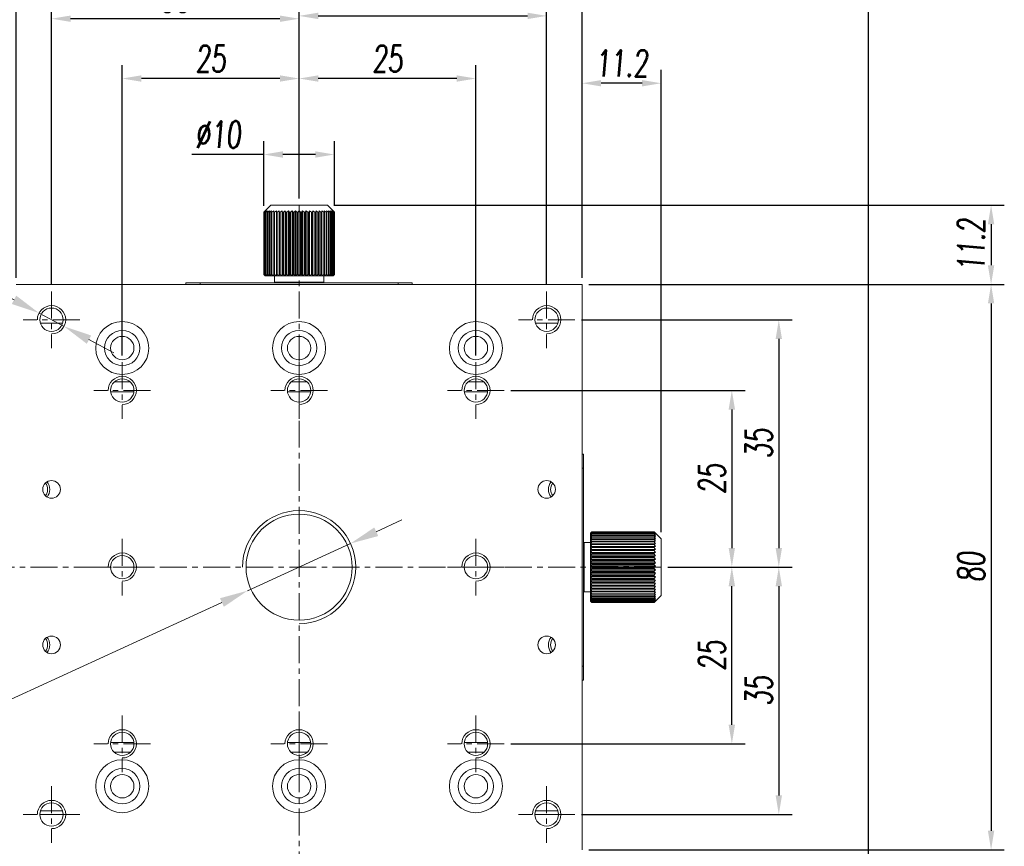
# Model space of a CAD drawing. Header units: millimetres. Extents: x 14895 to 15336, y 302 to 927.
# Tile 7 of 11: x 14985 to 15124, y 703 to 820. Entities that reach past the tile are written whole.
import ezdxf

# ---------------------------------------------------------------- set-up
doc = ezdxf.new("R2010")
doc.units = ezdxf.units.MM
doc.header["$LTSCALE"] = 0.3
doc.linetypes.add('CENTERX2', pattern=[20.32, 12.7, -2.54, 2.54, -2.54])
for name, color, linetype, lineweight in [('中心线', 5, 'CENTERX2', 13), ('剖面线', 50, 'Continuous', 13), ('标注', 1, 'Continuous', 18), ('螺纹线', 3, 'Continuous', 13)]:
    doc.layers.add(name, color=color, linetype=linetype, lineweight=lineweight)
doc.styles.get("Standard").update_dxf_attribs({"font": 'txt.shx', "width": 0.67, "oblique": 5, "bigfont": 'gbcbig.shx'})
doc.dimstyles.new('1.5', dxfattribs={"dimscale": 1.5, "dimtxt": 2.5, "dimasz": 1.8, "dimexe": 1.25, "dimexo": 0.625, "dimtad": 1, "dimdsep": 46, "dimtxsty": 'Standard', "dimcen": 1.8, "dimadec": 0, "dimazin": 0, "dimtfac": 1, "dimtmove": 0, "dimatfit": 3, "dimfxl": 0, "dimarcsym": 0})
doc.dimstyles.new('2$3', dxfattribs={"dimscale": 2, "dimtxt": 2.5, "dimasz": 2, "dimexe": 0.8, "dimexo": 0, "dimgap": 1, "dimtad": 1, "dimtih": 1, "dimtoh": 1, "dimdec": 1, "dimdsep": 46, "dimtxsty": 'Standard', "dimcen": 0, "dimclrd": 256, "dimclre": 256, "dimclrt": 256, "dimadec": 0, "dimazin": 0, "dimtfac": 1, "dimtdec": 1, "dimtmove": 0, "dimatfit": 3, "dimfxl": 0, "dimtzin": 0, "dimlwd": -1, "dimlwe": -1, "dimarcsym": 0})

# ---------------------------------------------------------------- blocks, each defined once
blk = doc.blocks.new('*D116')
at = {"layer": 'Defpoints', "color": 0, "ltscale": 0.3}
for p in [(15031.64, 745.92), (15017.1, 739.25)]:
    blk.add_point(p, dxfattribs=at)
at = {"layer": '标注', "ltscale": 0.3}
for p, q in [((15035.28, 747.58), (15038.92, 749.25)), ((15031.64, 745.92), (15017.1, 739.25)), ((14955.1, 710.81), (15013.46, 737.58)), ((14927.06, 710.81), (14955.1, 710.81))]:
    blk.add_line(p, q, dxfattribs=at)
for points in [[(15035, 748.19), (15035.56, 746.98), (15031.64, 745.92)], [(15013.19, 738.18), (15013.74, 736.97), (15017.1, 739.25)]]:
    blk.add_solid(points, dxfattribs=at)
at = {"layer": '标注', "ltscale": 0.3, "insert": (14940.08, 715.5), "char_height": 5, "attachment_point": 5}
blk.add_mtext('M16*P1深 6', dxfattribs=at)
blk = doc.blocks.new('*D119')
at = {"layer": 'Defpoints', "color": 0}
for p in [(14987.61, 778.52), (14991.14, 776.64)]:
    blk.add_point(p, dxfattribs=at)
at = {"layer": '标注'}
for p, q in [((14934.42, 793.07), (14960.22, 793.07)), ((14960.22, 793.07), (14984.07, 780.4)), ((14991.14, 776.64), (14987.61, 778.52)), ((14994.67, 774.77), (14998.2, 772.89))]:
    blk.add_line(p, q, dxfattribs=at)
for points in [[(14984.39, 780.99), (14983.76, 779.81), (14987.61, 778.52)], [(14994.98, 775.35), (14994.36, 774.18), (14991.14, 776.64)]]:
    blk.add_solid(points, dxfattribs=at)
at = {"layer": '标注', "insert": (14946.32, 797.76), "char_height": 5, "attachment_point": 5}
blk.add_mtext('12-M4深 6', dxfattribs=at)
blk = doc.blocks.new('*D175')
at = {"layer": 'Defpoints', "color": 0}
for p in [(15053.37, 767.58), (15075.57, 742.58), (15085.55, 742.58)]:
    blk.add_point(p, dxfattribs=at)
at = {"layer": '标注', "color": 0, "lineweight": -2}
for p, q in [((15054.31, 767.58), (15087.43, 767.58)), ((15085.55, 764.88), (15085.55, 745.28)), ((15076.51, 742.58), (15087.43, 742.58))]:
    blk.add_line(p, q, dxfattribs=at)
at = {"layer": '标注', "color": 0}
for points in [[(15085.1, 764.88), (15086, 764.88), (15085.55, 767.58)], [(15085.1, 745.28), (15086, 745.28), (15085.55, 742.58)]]:
    blk.add_solid(points, dxfattribs=at)
at = {"layer": '标注', "color": 0, "insert": (15082.74, 755.08), "char_height": 3.75, "attachment_point": 5, "rotation": 90}
blk.add_mtext('25', dxfattribs=at)
blk = doc.blocks.new('*D176')
at = {"layer": 'Defpoints', "color": 0}
for p in [(15075.57, 742.58), (15085.55, 742.58), (15053.37, 717.58)]:
    blk.add_point(p, dxfattribs=at)
at = {"layer": '标注', "color": 0, "lineweight": -2}
for p, q in [((15076.51, 742.58), (15087.43, 742.58)), ((15085.55, 720.28), (15085.55, 739.88)), ((15054.31, 717.58), (15087.43, 717.58))]:
    blk.add_line(p, q, dxfattribs=at)
at = {"layer": '标注', "color": 0}
for points in [[(15085.1, 739.88), (15086, 739.88), (15085.55, 742.58)], [(15085.1, 720.28), (15086, 720.28), (15085.55, 717.58)]]:
    blk.add_solid(points, dxfattribs=at)
at = {"layer": '标注', "color": 0, "insert": (15082.74, 730.08), "char_height": 3.75, "attachment_point": 5, "rotation": 90}
blk.add_mtext('25', dxfattribs=at)
blk = doc.blocks.new('*D177')
at = {"layer": 'Defpoints', "color": 0}
for p in [(15063.37, 777.58), (15075.57, 742.58), (15092.19, 742.58)]:
    blk.add_point(p, dxfattribs=at)
at = {"layer": '标注', "color": 0, "lineweight": -2}
for p, q in [((15064.31, 777.58), (15094.06, 777.58)), ((15092.19, 774.88), (15092.19, 745.28)), ((15076.51, 742.58), (15094.06, 742.58))]:
    blk.add_line(p, q, dxfattribs=at)
at = {"layer": '标注', "color": 0}
for points in [[(15091.74, 774.88), (15092.64, 774.88), (15092.19, 777.58)], [(15091.74, 745.28), (15092.64, 745.28), (15092.19, 742.58)]]:
    blk.add_solid(points, dxfattribs=at)
at = {"layer": '标注', "color": 0, "insert": (15089.37, 760.08), "char_height": 3.75, "attachment_point": 5, "rotation": 90}
blk.add_mtext('35', dxfattribs=at)
blk = doc.blocks.new('*D178')
at = {"layer": 'Defpoints', "color": 0}
for p in [(15075.57, 742.58), (15063.37, 707.58), (15092.19, 707.58)]:
    blk.add_point(p, dxfattribs=at)
at = {"layer": '标注', "color": 0, "lineweight": -2}
for p, q in [((15076.51, 742.58), (15094.06, 742.58)), ((15092.19, 739.88), (15092.19, 710.28)), ((15064.31, 707.58), (15094.06, 707.58))]:
    blk.add_line(p, q, dxfattribs=at)
at = {"layer": '标注', "color": 0}
for points in [[(15091.74, 739.88), (15092.64, 739.88), (15092.19, 742.58)], [(15091.74, 710.28), (15092.64, 710.28), (15092.19, 707.58)]]:
    blk.add_solid(points, dxfattribs=at)
at = {"layer": '标注', "color": 0, "insert": (15089.37, 725.08), "char_height": 3.75, "attachment_point": 5, "rotation": 90}
blk.add_mtext('35', dxfattribs=at)
blk = doc.blocks.new('*D179')
at = {"layer": 'Defpoints', "color": 0}
for p in [(15064.37, 782.58), (15064.37, 702.58), (15122.2, 702.58)]:
    blk.add_point(p, dxfattribs=at)
at = {"layer": '标注', "color": 0, "lineweight": -2}
for p, q in [((15065.31, 782.58), (15124.07, 782.58)), ((15122.2, 779.88), (15122.2, 705.28)), ((15065.31, 702.58), (15124.07, 702.58))]:
    blk.add_line(p, q, dxfattribs=at)
at = {"layer": '标注', "color": 0}
for points in [[(15121.75, 779.88), (15122.65, 779.88), (15122.2, 782.58)], [(15121.75, 705.28), (15122.65, 705.28), (15122.2, 702.58)]]:
    blk.add_solid(points, dxfattribs=at)
at = {"layer": '标注', "color": 0, "insert": (15119.38, 742.58), "char_height": 3.75, "attachment_point": 5, "rotation": 90}
blk.add_mtext('80', dxfattribs=at)
blk = doc.blocks.new('*D181')
at = {"layer": 'Defpoints', "color": 0}
for p in [(15028.37, 793.78), (15064.37, 782.58), (15122.2, 782.58)]:
    blk.add_point(p, dxfattribs=at)
at = {"layer": '标注', "color": 0, "lineweight": -2}
for p, q in [((15029.31, 793.78), (15124.07, 793.78)), ((15122.2, 791.08), (15122.2, 785.28)), ((15065.31, 782.58), (15124.07, 782.58))]:
    blk.add_line(p, q, dxfattribs=at)
at = {"layer": '标注', "color": 0}
for points in [[(15121.75, 791.08), (15122.65, 791.08), (15122.2, 793.78)], [(15121.75, 785.28), (15122.65, 785.28), (15122.2, 782.58)]]:
    blk.add_solid(points, dxfattribs=at)
at = {"layer": '标注', "color": 0, "insert": (15119.38, 788.18), "char_height": 3.75, "attachment_point": 5, "rotation": 90}
blk.add_mtext('11.2', dxfattribs=at)
blk = doc.blocks.new('*D182')
at = {"layer": 'Defpoints', "color": 0}
for p in [(15024.37, 811.71), (15024.37, 793.78), (15049.37, 771.58)]:
    blk.add_point(p, dxfattribs=at)
at = {"layer": '标注', "color": 0, "lineweight": -2}
for p, q in [((15024.37, 794.72), (15024.37, 813.59)), ((15049.37, 772.52), (15049.37, 813.59)), ((15046.67, 811.71), (15027.07, 811.71))]:
    blk.add_line(p, q, dxfattribs=at)
at = {"layer": '标注', "color": 0}
for points in [[(15027.07, 812.16), (15027.07, 811.26), (15024.37, 811.71)], [(15046.67, 812.16), (15046.67, 811.26), (15049.37, 811.71)]]:
    blk.add_solid(points, dxfattribs=at)
at = {"layer": '标注', "color": 0, "insert": (15036.87, 814.52), "char_height": 3.75, "attachment_point": 5}
blk.add_mtext('25', dxfattribs=at)
blk = doc.blocks.new('*D183')
at = {"layer": 'Defpoints', "color": 0}
for p in [(14999.37, 811.71), (15024.37, 793.78), (14999.37, 771.58)]:
    blk.add_point(p, dxfattribs=at)
at = {"layer": '标注', "color": 0, "lineweight": -2}
for p, q in [((14999.37, 772.52), (14999.37, 813.59)), ((15024.37, 794.72), (15024.37, 813.59)), ((15021.67, 811.71), (15002.07, 811.71))]:
    blk.add_line(p, q, dxfattribs=at)
at = {"layer": '标注', "color": 0}
for points in [[(15002.07, 812.16), (15002.07, 811.26), (14999.37, 811.71)], [(15021.67, 812.16), (15021.67, 811.26), (15024.37, 811.71)]]:
    blk.add_solid(points, dxfattribs=at)
at = {"layer": '标注', "color": 0, "insert": (15011.87, 814.52), "char_height": 3.75, "attachment_point": 5}
blk.add_mtext('25', dxfattribs=at)
blk = doc.blocks.new('*D184')
at = {"layer": 'Defpoints', "color": 0}
for p in [(14989.37, 820.17), (15024.37, 793.78), (14989.37, 781.58)]:
    blk.add_point(p, dxfattribs=at)
at = {"layer": '标注', "color": 0, "lineweight": -2}
for p, q in [((14989.37, 782.52), (14989.37, 822.05)), ((15024.37, 794.72), (15024.37, 822.05)), ((15021.67, 820.17), (14992.07, 820.17))]:
    blk.add_line(p, q, dxfattribs=at)
at = {"layer": '标注', "color": 0}
for points in [[(14992.07, 820.62), (14992.07, 819.72), (14989.37, 820.17)], [(15021.67, 820.62), (15021.67, 819.72), (15024.37, 820.17)]]:
    blk.add_solid(points, dxfattribs=at)
at = {"layer": '标注', "color": 0, "insert": (15006.87, 822.99), "char_height": 3.75, "attachment_point": 5}
blk.add_mtext('35', dxfattribs=at)
blk = doc.blocks.new('*D185')
at = {"layer": 'Defpoints', "color": 0}
for p in [(15059.37, 820.57), (15024.37, 793.78), (15059.37, 781.58)]:
    blk.add_point(p, dxfattribs=at)
at = {"layer": '标注', "color": 0, "lineweight": -2}
for p, q in [((15024.37, 794.72), (15024.37, 822.44)), ((15059.37, 782.52), (15059.37, 822.44)), ((15027.07, 820.57), (15056.67, 820.57))]:
    blk.add_line(p, q, dxfattribs=at)
at = {"layer": '标注', "color": 0}
for points in [[(15027.07, 821.02), (15027.07, 820.12), (15024.37, 820.57)], [(15056.67, 821.02), (15056.67, 820.12), (15059.37, 820.57)]]:
    blk.add_solid(points, dxfattribs=at)
at = {"layer": '标注', "color": 0, "insert": (15041.87, 823.38), "char_height": 3.75, "attachment_point": 5}
blk.add_mtext('35', dxfattribs=at)
blk = doc.blocks.new('*D186')
at = {"layer": 'Defpoints', "color": 0}
for p in [(14984.37, 826.81), (14984.37, 782.58), (15064.37, 782.58)]:
    blk.add_point(p, dxfattribs=at)
at = {"layer": '标注', "color": 0, "lineweight": -2}
for p, q in [((14984.37, 783.52), (14984.37, 828.68)), ((15064.37, 783.52), (15064.37, 828.68)), ((15061.67, 826.81), (14987.07, 826.81))]:
    blk.add_line(p, q, dxfattribs=at)
at = {"layer": '标注', "color": 0}
for points in [[(14987.07, 827.26), (14987.07, 826.36), (14984.37, 826.81)], [(15061.67, 827.26), (15061.67, 826.36), (15064.37, 826.81)]]:
    blk.add_solid(points, dxfattribs=at)
at = {"layer": '标注', "color": 0, "insert": (15024.37, 829.62), "char_height": 3.75, "attachment_point": 5}
blk.add_mtext('80', dxfattribs=at)
blk = doc.blocks.new('*D188')
at = {"layer": 'Defpoints', "color": 0}
for p in [(15064.37, 811.04), (15064.37, 782.58), (15075.57, 746.58)]:
    blk.add_point(p, dxfattribs=at)
at = {"layer": '标注', "color": 0, "lineweight": -2}
for p, q in [((15064.37, 783.52), (15064.37, 812.92)), ((15075.57, 747.52), (15075.57, 812.92)), ((15072.87, 811.04), (15067.07, 811.04))]:
    blk.add_line(p, q, dxfattribs=at)
at = {"layer": '标注', "color": 0}
for points in [[(15067.07, 811.49), (15067.07, 810.59), (15064.37, 811.04)], [(15072.87, 811.49), (15072.87, 810.59), (15075.57, 811.04)]]:
    blk.add_solid(points, dxfattribs=at)
at = {"layer": '标注', "color": 0, "insert": (15069.97, 813.86), "char_height": 3.75, "attachment_point": 5}
blk.add_mtext('11.2', dxfattribs=at)
blk = doc.blocks.new('*D189')
at = {"layer": 'Defpoints', "color": 0}
for p in [(15064.37, 826.8), (15064.37, 782.58), (15104.87, 699.57)]:
    blk.add_point(p, dxfattribs=at)
at = {"layer": '剖面线', "color": 0, "lineweight": -2}
for p, q in [((15064.37, 783.52), (15064.37, 828.68)), ((15104.87, 700.51), (15104.87, 828.68)), ((15102.17, 826.8), (15067.07, 826.8))]:
    blk.add_line(p, q, dxfattribs=at)
at = {"layer": '剖面线', "color": 0}
for points in [[(15067.07, 827.25), (15067.07, 826.35), (15064.37, 826.8)], [(15102.17, 827.25), (15102.17, 826.35), (15104.87, 826.8)]]:
    blk.add_solid(points, dxfattribs=at)
at = {"layer": '剖面线', "color": 0, "insert": (15084.62, 829.62), "char_height": 3.75, "attachment_point": 5}
blk.add_mtext('40%%P12.5', dxfattribs=at)
blk = doc.blocks.new('*D203')
at = {"layer": 'Defpoints', "color": 0}
for p in [(15019.38, 800.96), (15019.38, 792.78), (15029.37, 792.78)]:
    blk.add_point(p, dxfattribs=at)
at = {"layer": '标注', "color": 0, "lineweight": -2}
for p, q in [((15019.38, 793.72), (15019.38, 802.84)), ((15029.37, 793.72), (15029.37, 802.84)), ((15019.38, 800.96), (15009.19, 800.96)), ((15026.67, 800.96), (15022.08, 800.96))]:
    blk.add_line(p, q, dxfattribs=at)
at = {"layer": '标注', "color": 0}
for points in [[(15022.08, 801.41), (15022.08, 800.51), (15019.38, 800.96)], [(15026.67, 801.41), (15026.67, 800.51), (15029.37, 800.96)]]:
    blk.add_solid(points, dxfattribs=at)
at = {"layer": '标注', "color": 0, "insert": (15012.93, 803.78), "char_height": 3.75, "attachment_point": 5}
blk.add_mtext('%%C10', dxfattribs=at)

msp = doc.modelspace()

# ---------------------------------------------------------------- linework, layer by layer
at = {"color": 7, "linetype": 'Continuous', "lineweight": 15}
for p, q in [((15020.372, 793.781), (15019.572, 792.981)), ((15020.372, 793.781), (15028.372, 793.781)), ((15029.172, 792.981), (15028.372, 793.781)), ((15019.572, 792.981), (15019.376, 792.781)), ((15019.383, 792.781), (15019.376, 792.781)), ((15019.376, 792.781), (15019.376, 783.981)), ((15019.383, 792.781), (15019.598, 792.981)), ((15019.383, 792.781), (15019.383, 783.981)), ((15019.598, 792.981), (15019.424, 792.781)), ((15019.444, 792.781), (15019.424, 792.781)), ((15019.424, 792.781), (15019.424, 783.981)), ((15019.444, 792.781), (15019.677, 792.981)), ((15019.444, 792.781), (15019.444, 783.981)), ((15019.677, 792.981), (15019.526, 792.781)), ((15019.56, 792.781), (15019.526, 792.781)), ((15019.526, 792.781), (15019.526, 783.981)), ((15019.56, 792.781), (15019.807, 792.981)), ((15019.56, 792.781), (15019.56, 783.981)), ((15019.807, 792.981), (15019.681, 792.781)), ((15019.728, 792.781), (15019.681, 792.781)), ((15019.681, 792.781), (15019.681, 783.981)), ((15019.728, 792.781), (15019.987, 792.981)), ((15019.728, 792.781), (15019.728, 783.981)), ((15019.987, 792.981), (15019.888, 792.781)), ((15019.947, 792.781), (15019.888, 792.781)), ((15019.888, 792.781), (15019.888, 783.981)), ((15019.947, 792.781), (15020.215, 792.981)), ((15019.947, 792.781), (15019.947, 783.981)), ((15020.215, 792.981), (15020.143, 792.781)), ((15020.215, 792.781), (15020.143, 792.781)), ((15020.143, 792.781), (15020.143, 783.981)), ((15020.215, 792.781), (15020.489, 792.981)), ((15020.215, 792.781), (15020.215, 783.981)), ((15020.489, 792.981), (15020.445, 792.781)), ((15020.528, 792.781), (15020.445, 792.781)), ((15020.445, 792.781), (15020.445, 783.981)), ((15020.528, 792.781), (15020.805, 792.981)), ((15020.528, 792.781), (15020.528, 783.981)), ((15020.805, 792.981), (15020.79, 792.781)), ((15020.883, 792.781), (15020.79, 792.781)), ((15020.79, 792.781), (15020.79, 783.981)), ((15020.883, 792.781), (15021.16, 792.981)), ((15020.883, 792.781), (15020.883, 783.981)), ((15021.16, 792.981), (15021.175, 792.781)), ((15021.16, 792.981), (15021.16, 783.781)), ((15021.277, 792.781), (15021.175, 792.781)), ((15021.175, 792.781), (15021.175, 783.981)), ((15021.277, 792.781), (15021.551, 792.981)), ((15021.277, 792.781), (15021.277, 783.981)), ((15021.551, 792.981), (15021.594, 792.781)), ((15021.551, 792.981), (15021.551, 783.781)), ((15021.704, 792.781), (15021.594, 792.781)), ((15021.594, 792.781), (15021.594, 783.981)), ((15021.704, 792.781), (15021.972, 792.981)), ((15021.704, 792.781), (15021.704, 783.981)), ((15021.972, 792.981), (15022.044, 792.781)), ((15021.972, 792.981), (15021.972, 783.781)), ((15022.161, 792.781), (15022.044, 792.781)), ((15022.044, 792.781), (15022.044, 783.981)), ((15022.161, 792.781), (15022.42, 792.981)), ((15022.161, 792.781), (15022.161, 783.981)), ((15022.42, 792.981), (15022.519, 792.781)), ((15022.42, 792.981), (15022.42, 783.781)), ((15022.642, 792.781), (15022.519, 792.781)), ((15022.519, 792.781), (15022.519, 783.981)), ((15022.642, 792.781), (15022.889, 792.981)), ((15022.642, 792.781), (15022.642, 783.981)), ((15022.889, 792.981), (15023.015, 792.781)), ((15022.889, 792.981), (15022.889, 783.781)), ((15023.141, 792.781), (15023.015, 792.781)), ((15023.015, 792.781), (15023.015, 783.981)), ((15023.141, 792.781), (15023.374, 792.981)), ((15023.141, 792.781), (15023.141, 783.981)), ((15023.374, 792.981), (15023.525, 792.781)), ((15023.374, 792.981), (15023.374, 783.781)), ((15023.655, 792.781), (15023.525, 792.781)), ((15023.525, 792.781), (15023.525, 783.981)), ((15023.655, 792.781), (15023.87, 792.981)), ((15023.655, 792.781), (15023.655, 783.981)), ((15023.87, 792.981), (15024.045, 792.781)), ((15023.87, 792.981), (15023.87, 783.781)), ((15024.176, 792.781), (15024.045, 792.781)), ((15024.045, 792.781), (15024.045, 783.981)), ((15024.176, 792.781), (15024.372, 792.981)), ((15024.176, 792.781), (15024.176, 783.981)), ((15024.372, 792.981), (15024.568, 792.781)), ((15024.372, 792.981), (15024.372, 783.781)), ((15024.699, 792.781), (15024.568, 792.781)), ((15024.568, 792.781), (15024.568, 783.981)), ((15024.699, 792.781), (15024.874, 792.981)), ((15024.699, 792.781), (15024.699, 783.981)), ((15024.874, 792.981), (15025.089, 792.781)), ((15024.874, 792.981), (15024.874, 783.781)), ((15025.219, 792.781), (15025.089, 792.781)), ((15025.089, 792.781), (15025.089, 783.981)), ((15025.219, 792.781), (15025.37, 792.981)), ((15025.219, 792.781), (15025.219, 783.981)), ((15025.37, 792.981), (15025.603, 792.781)), ((15025.37, 792.981), (15025.37, 783.781)), ((15025.729, 792.781), (15025.603, 792.781)), ((15025.603, 792.781), (15025.603, 783.981)), ((15025.729, 792.781), (15025.855, 792.981)), ((15025.729, 792.781), (15025.729, 783.981)), ((15025.855, 792.981), (15026.103, 792.781)), ((15025.855, 792.981), (15025.855, 783.781)), ((15026.225, 792.781), (15026.103, 792.781)), ((15026.103, 792.781), (15026.103, 783.981)), ((15026.225, 792.781), (15026.324, 792.981)), ((15026.225, 792.781), (15026.225, 783.981)), ((15026.324, 792.981), (15026.583, 792.781)), ((15026.324, 792.981), (15026.324, 783.781)), ((15026.7, 792.781), (15026.583, 792.781)), ((15026.583, 792.781), (15026.583, 783.981)), ((15026.7, 792.781), (15026.772, 792.981)), ((15026.7, 792.781), (15026.7, 783.981)), ((15026.772, 792.981), (15027.04, 792.781)), ((15026.772, 792.981), (15026.772, 783.781)), ((15027.15, 792.781), (15027.04, 792.781)), ((15027.04, 792.781), (15027.04, 783.981)), ((15027.15, 792.781), (15027.193, 792.981)), ((15027.15, 792.781), (15027.15, 783.981)), ((15027.193, 792.981), (15027.467, 792.781)), ((15027.193, 792.981), (15027.193, 783.781)), ((15027.569, 792.781), (15027.467, 792.781)), ((15027.467, 792.781), (15027.467, 783.981)), ((15027.569, 792.781), (15027.584, 792.981)), ((15027.569, 792.781), (15027.569, 783.981)), ((15027.584, 792.981), (15027.861, 792.781)), ((15027.584, 792.981), (15027.584, 783.781)), ((15027.954, 792.781), (15027.861, 792.781)), ((15027.861, 792.781), (15027.861, 783.981)), ((15027.939, 792.981), (15028.216, 792.781)), ((15027.954, 792.781), (15027.939, 792.981)), ((15027.954, 792.781), (15027.954, 783.981)), ((15028.299, 792.781), (15028.216, 792.781)), ((15028.216, 792.781), (15028.216, 783.981)), ((15028.255, 792.981), (15028.529, 792.781)), ((15028.299, 792.781), (15028.255, 792.981)), ((15028.299, 792.781), (15028.299, 783.981)), ((15028.529, 792.981), (15028.797, 792.781)), ((15028.601, 792.781), (15028.529, 792.981)), ((15028.601, 792.781), (15028.529, 792.781)), ((15028.529, 792.781), (15028.529, 783.981)), ((15028.601, 792.781), (15028.601, 783.981)), ((15028.757, 792.981), (15029.016, 792.781)), ((15028.857, 792.781), (15028.757, 792.981)), ((15028.857, 792.781), (15028.797, 792.781)), ((15028.797, 792.781), (15028.797, 783.981)), ((15028.857, 792.781), (15028.857, 783.981)), ((15028.937, 792.981), (15029.184, 792.781)), ((15029.063, 792.781), (15028.937, 792.981)), ((15029.063, 792.781), (15029.016, 792.781)), ((15029.016, 792.781), (15029.016, 783.981)), ((15029.063, 792.781), (15029.063, 783.981)), ((15029.067, 792.981), (15029.3, 792.781)), ((15029.218, 792.781), (15029.067, 792.981)), ((15029.146, 792.981), (15029.361, 792.781)), ((15029.32, 792.781), (15029.146, 792.981)), ((15029.368, 792.781), (15029.172, 792.981)), ((15029.218, 792.781), (15029.184, 792.781)), ((15029.184, 792.781), (15029.184, 783.981)), ((15029.218, 792.781), (15029.218, 783.981)), ((15029.32, 792.781), (15029.3, 792.781)), ((15029.3, 792.781), (15029.3, 783.981)), ((15029.32, 792.781), (15029.32, 783.981)), ((15029.368, 792.781), (15029.361, 792.781)), ((15029.361, 792.781), (15029.361, 783.981)), ((15029.368, 792.781), (15029.368, 783.981)), ((15019.376, 783.981), (15019.572, 783.781)), ((15019.376, 783.981), (15019.383, 783.981)), ((15019.598, 783.781), (15019.383, 783.981)), ((15019.424, 783.981), (15019.598, 783.781)), ((15019.424, 783.981), (15019.444, 783.981)), ((15019.677, 783.781), (15019.444, 783.981)), ((15019.526, 783.981), (15019.677, 783.781)), ((15019.526, 783.981), (15019.56, 783.981)), ((15019.807, 783.781), (15019.56, 783.981)), ((15019.598, 783.781), (15019.572, 783.781)), ((15019.677, 783.781), (15019.598, 783.781)), ((15019.807, 783.781), (15019.677, 783.781)), ((15019.681, 783.981), (15019.807, 783.781)), ((15019.681, 783.981), (15019.728, 783.981)), ((15019.987, 783.781), (15019.728, 783.981)), ((15019.987, 783.781), (15019.807, 783.781)), ((15019.888, 783.981), (15019.987, 783.781)), ((15019.888, 783.981), (15019.947, 783.981)), ((15020.215, 783.781), (15019.947, 783.981)), ((15020.215, 783.781), (15019.987, 783.781)), ((15020.143, 783.981), (15020.215, 783.781)), ((15020.143, 783.981), (15020.215, 783.981)), ((15020.489, 783.781), (15020.215, 783.981)), ((15020.489, 783.781), (15020.215, 783.781)), ((15020.445, 783.981), (15020.489, 783.781)), ((15020.445, 783.981), (15020.528, 783.981)), ((15020.805, 783.781), (15020.489, 783.781)), ((15020.805, 783.781), (15020.528, 783.981)), ((15020.79, 783.981), (15020.883, 783.981)), ((15020.79, 783.981), (15020.805, 783.781)), ((15021.16, 783.781), (15020.805, 783.781)), ((15020.872, 783.781), (15020.872, 782.881)), ((15021.16, 783.781), (15020.883, 783.981)), ((15021.175, 783.981), (15021.16, 783.781)), ((15021.551, 783.781), (15021.16, 783.781)), ((15021.175, 783.981), (15021.277, 783.981)), ((15021.551, 783.781), (15021.277, 783.981)), ((15021.594, 783.981), (15021.551, 783.781)), ((15021.972, 783.781), (15021.551, 783.781)), ((15021.594, 783.981), (15021.704, 783.981)), ((15021.972, 783.781), (15021.704, 783.981)), ((15022.044, 783.981), (15021.972, 783.781)), ((15022.42, 783.781), (15021.972, 783.781)), ((15022.044, 783.981), (15022.161, 783.981)), ((15022.42, 783.781), (15022.161, 783.981)), ((15022.519, 783.981), (15022.42, 783.781)), ((15022.889, 783.781), (15022.42, 783.781)), ((15022.519, 783.981), (15022.642, 783.981)), ((15022.889, 783.781), (15022.642, 783.981)), ((15023.015, 783.981), (15022.889, 783.781)), ((15023.374, 783.781), (15022.889, 783.781)), ((15023.015, 783.981), (15023.141, 783.981)), ((15023.374, 783.781), (15023.141, 783.981)), ((15023.525, 783.981), (15023.374, 783.781)), ((15023.87, 783.781), (15023.374, 783.781)), ((15023.525, 783.981), (15023.655, 783.981)), ((15023.87, 783.781), (15023.655, 783.981)), ((15024.045, 783.981), (15023.87, 783.781)), ((15024.372, 783.781), (15023.87, 783.781)), ((15024.045, 783.981), (15024.176, 783.981)), ((15024.372, 783.781), (15024.176, 783.981)), ((15024.568, 783.981), (15024.372, 783.781)), ((15024.874, 783.781), (15024.372, 783.781)), ((15024.568, 783.981), (15024.699, 783.981)), ((15024.874, 783.781), (15024.699, 783.981)), ((15025.089, 783.981), (15024.874, 783.781)), ((15025.37, 783.781), (15024.874, 783.781)), ((15025.089, 783.981), (15025.219, 783.981)), ((15025.37, 783.781), (15025.219, 783.981)), ((15025.603, 783.981), (15025.37, 783.781)), ((15025.855, 783.781), (15025.37, 783.781)), ((15025.603, 783.981), (15025.729, 783.981)), ((15025.855, 783.781), (15025.729, 783.981)), ((15026.103, 783.981), (15025.855, 783.781)), ((15026.324, 783.781), (15025.855, 783.781)), ((15026.103, 783.981), (15026.225, 783.981)), ((15026.324, 783.781), (15026.225, 783.981)), ((15026.583, 783.981), (15026.324, 783.781)), ((15026.772, 783.781), (15026.324, 783.781)), ((15026.583, 783.981), (15026.7, 783.981)), ((15026.772, 783.781), (15026.7, 783.981)), ((15027.04, 783.981), (15026.772, 783.781)), ((15027.193, 783.781), (15026.772, 783.781)), ((15027.04, 783.981), (15027.15, 783.981)), ((15027.193, 783.781), (15027.15, 783.981)), ((15027.467, 783.981), (15027.193, 783.781)), ((15027.584, 783.781), (15027.193, 783.781)), ((15027.467, 783.981), (15027.569, 783.981)), ((15027.584, 783.781), (15027.569, 783.981)), ((15027.861, 783.981), (15027.584, 783.781)), ((15027.939, 783.781), (15027.584, 783.781)), ((15027.861, 783.981), (15027.954, 783.981)), ((15027.872, 782.881), (15027.872, 783.781)), ((15027.939, 783.781), (15027.954, 783.981)), ((15028.216, 783.981), (15027.939, 783.781)), ((15028.255, 783.781), (15027.939, 783.781)), ((15028.216, 783.981), (15028.299, 783.981)), ((15028.255, 783.781), (15028.299, 783.981)), ((15028.529, 783.981), (15028.255, 783.781)), ((15028.529, 783.781), (15028.255, 783.781)), ((15028.529, 783.981), (15028.601, 783.981)), ((15028.529, 783.781), (15028.601, 783.981)), ((15028.797, 783.981), (15028.529, 783.781)), ((15028.757, 783.781), (15028.529, 783.781)), ((15028.757, 783.781), (15028.857, 783.981)), ((15029.016, 783.981), (15028.757, 783.781)), ((15028.937, 783.781), (15028.757, 783.781)), ((15028.797, 783.981), (15028.857, 783.981)), ((15028.937, 783.781), (15029.063, 783.981)), ((15029.184, 783.981), (15028.937, 783.781)), ((15029.067, 783.781), (15028.937, 783.781)), ((15029.016, 783.981), (15029.063, 783.981)), ((15029.067, 783.781), (15029.218, 783.981)), ((15029.3, 783.981), (15029.067, 783.781)), ((15029.146, 783.781), (15029.067, 783.781)), ((15029.146, 783.781), (15029.32, 783.981)), ((15029.361, 783.981), (15029.146, 783.781)), ((15029.172, 783.781), (15029.146, 783.781)), ((15029.172, 783.781), (15029.368, 783.981)), ((15029.184, 783.981), (15029.218, 783.981)), ((15029.3, 783.981), (15029.32, 783.981)), ((15029.361, 783.981), (15029.368, 783.981)), ((14984.372, 782.581), (15064.372, 782.581)), ((15008.37, 782.581), (15008.37, 782.781)), ((15008.37, 782.781), (15010.37, 782.781)), ((15010.37, 782.781), (15010.37, 782.581)), ((15038.37, 782.781), (15010.37, 782.781)), ((15020.872, 782.881), (15020.972, 782.781)), ((15020.872, 782.881), (15027.872, 782.881)), ((15027.772, 782.781), (15027.872, 782.881)), ((15038.37, 782.581), (15038.37, 782.781)), ((15038.37, 782.781), (15040.37, 782.781)), ((15040.37, 782.781), (15040.37, 782.581)), ((15064.372, 782.581), (15064.372, 702.581)), ((14987.8, 777.081), (14990.945, 777.081)), ((15057.8, 777.081), (15060.945, 777.081)), ((14998.24, 768.781), (15000.505, 768.781)), ((15023.24, 768.781), (15025.505, 768.781)), ((15048.24, 768.781), (15050.505, 768.781)), ((14997.734, 767.381), (15001.01, 767.381)), ((15022.734, 767.381), (15026.01, 767.381)), ((15047.734, 767.381), (15051.01, 767.381)), ((15064.372, 758.581), (15064.572, 758.581)), ((15064.572, 758.581), (15064.572, 756.581)), ((15064.572, 756.581), (15064.372, 756.581)), ((15064.572, 756.581), (15064.572, 728.581)), ((15065.572, 747.366), (15065.772, 747.577)), ((15065.772, 747.547), (15065.572, 747.366)), ((15065.572, 747.301), (15065.772, 747.53)), ((15065.708, 747.517), (15065.572, 747.381)), ((15065.772, 747.581), (15065.708, 747.516)), ((15065.772, 747.581), (15065.772, 747.577)), ((15074.572, 747.581), (15065.772, 747.581)), ((15074.572, 747.577), (15065.772, 747.577)), ((15065.772, 747.547), (15065.772, 747.53)), ((15074.572, 747.547), (15065.772, 747.547)), ((15074.572, 747.53), (15065.772, 747.53)), ((15074.572, 747.577), (15074.572, 747.581)), ((15074.636, 747.516), (15074.572, 747.581)), ((15074.572, 747.577), (15074.772, 747.366)), ((15074.572, 747.53), (15074.572, 747.547)), ((15074.772, 747.366), (15074.572, 747.547)), ((15074.572, 747.53), (15074.772, 747.301)), ((15075.572, 746.581), (15074.636, 747.517)), ((15065.772, 747.459), (15065.572, 747.301)), ((15065.572, 747.184), (15065.772, 747.428)), ((15065.572, 747.366), (15065.572, 747.381)), ((15065.572, 747.301), (15065.572, 747.366)), ((15065.772, 747.317), (15065.572, 747.184)), ((15065.572, 747.184), (15065.572, 747.301)), ((15065.572, 747.017), (15065.772, 747.273)), ((15065.572, 747.017), (15065.572, 747.184)), ((15065.772, 747.124), (15065.572, 747.017)), ((15065.572, 746.801), (15065.772, 747.067)), ((15065.572, 746.801), (15065.572, 747.017)), ((15065.772, 746.88), (15065.572, 746.801)), ((15065.572, 746.539), (15065.772, 746.812)), ((15065.572, 746.539), (15065.572, 746.801)), ((15065.772, 746.59), (15065.572, 746.539)), ((15065.572, 746.234), (15065.572, 746.539)), ((15065.572, 746.234), (15065.772, 746.51)), ((15065.772, 746.256), (15065.572, 746.234)), ((15065.572, 745.888), (15065.572, 746.234)), ((15065.572, 745.888), (15065.772, 746.165)), ((15065.772, 747.459), (15065.772, 747.428)), ((15074.572, 747.459), (15065.772, 747.459)), ((15074.572, 747.428), (15065.772, 747.428)), ((15065.772, 747.317), (15065.772, 747.273)), ((15074.572, 747.317), (15065.772, 747.317)), ((15074.572, 747.273), (15065.772, 747.273)), ((15065.772, 747.124), (15065.772, 747.067)), ((15074.572, 747.124), (15065.772, 747.124)), ((15074.572, 747.067), (15065.772, 747.067)), ((15065.772, 746.88), (15065.772, 746.812)), ((15074.572, 746.88), (15065.772, 746.88)), ((15074.572, 746.812), (15065.772, 746.812)), ((15065.772, 746.59), (15065.772, 746.51)), ((15074.572, 746.59), (15065.772, 746.59)), ((15074.572, 746.51), (15065.772, 746.51)), ((15065.772, 746.256), (15065.772, 746.165)), ((15074.572, 746.256), (15065.772, 746.256)), ((15074.572, 746.165), (15065.772, 746.165)), ((15074.572, 747.428), (15074.572, 747.459)), ((15074.772, 747.301), (15074.572, 747.459)), ((15074.572, 747.428), (15074.772, 747.184)), ((15074.572, 747.273), (15074.572, 747.317)), ((15074.772, 747.184), (15074.572, 747.317)), ((15074.572, 747.273), (15074.772, 747.017)), ((15074.572, 747.067), (15074.572, 747.124)), ((15074.772, 747.017), (15074.572, 747.124)), ((15074.572, 747.067), (15074.772, 746.801)), ((15074.572, 746.812), (15074.572, 746.88)), ((15074.772, 746.801), (15074.572, 746.88)), ((15074.572, 746.812), (15074.772, 746.539)), ((15074.572, 746.51), (15074.572, 746.59)), ((15074.772, 746.539), (15074.572, 746.59)), ((15074.572, 746.51), (15074.772, 746.234)), ((15074.572, 746.165), (15074.572, 746.256)), ((15074.772, 746.234), (15074.572, 746.256)), ((15074.572, 746.165), (15074.772, 745.888)), ((15075.572, 746.581), (15075.572, 738.581)), ((15064.672, 746.081), (15064.572, 745.981)), ((15065.572, 746.081), (15064.672, 746.081)), ((15064.672, 746.081), (15064.672, 739.081)), ((15065.772, 745.881), (15065.572, 745.888)), ((15065.572, 745.506), (15065.572, 745.888)), ((15074.772, 745.888), (15065.572, 745.888)), ((15065.572, 745.506), (15065.772, 745.781)), ((15065.772, 745.47), (15065.572, 745.506)), ((15065.572, 745.093), (15065.572, 745.506)), ((15074.772, 745.506), (15065.572, 745.506)), ((15065.572, 745.093), (15065.772, 745.362)), ((15065.772, 745.028), (15065.572, 745.093)), ((15065.572, 744.651), (15065.572, 745.093)), ((15074.772, 745.093), (15065.572, 745.093)), ((15065.572, 744.651), (15065.772, 744.913)), ((15065.772, 745.881), (15065.772, 745.781)), ((15074.572, 745.881), (15065.772, 745.881)), ((15074.572, 745.781), (15065.772, 745.781)), ((15065.772, 745.47), (15065.772, 745.362)), ((15074.572, 745.47), (15065.772, 745.47)), ((15074.572, 745.362), (15065.772, 745.362)), ((15065.772, 745.028), (15065.772, 744.913)), ((15074.572, 745.028), (15065.772, 745.028)), ((15074.572, 744.913), (15065.772, 744.913)), ((15074.772, 745.888), (15074.572, 745.881)), ((15074.572, 745.781), (15074.572, 745.881)), ((15074.572, 745.781), (15074.772, 745.506)), ((15074.772, 745.506), (15074.572, 745.47)), ((15074.572, 745.362), (15074.572, 745.47)), ((15074.572, 745.362), (15074.772, 745.093)), ((15074.772, 745.093), (15074.572, 745.028)), ((15074.572, 744.913), (15074.572, 745.028)), ((15074.572, 744.913), (15074.772, 744.651)), ((15065.772, 744.559), (15065.572, 744.651)), ((15065.572, 744.187), (15065.572, 744.651)), ((15074.772, 744.651), (15065.572, 744.651)), ((15065.572, 744.187), (15065.772, 744.438)), ((15065.772, 744.068), (15065.572, 744.187)), ((15065.572, 743.706), (15065.572, 744.187)), ((15074.772, 744.187), (15065.572, 744.187)), ((15065.572, 743.706), (15065.772, 743.942)), ((15065.772, 743.561), (15065.572, 743.706)), ((15065.572, 743.212), (15065.572, 743.706)), ((15074.772, 743.706), (15065.572, 743.706)), ((15065.572, 743.212), (15065.772, 743.432)), ((15074.572, 744.559), (15065.772, 744.559)), ((15065.772, 744.559), (15065.772, 744.438)), ((15074.572, 744.438), (15065.772, 744.438)), ((15065.772, 744.068), (15065.772, 743.942)), ((15074.572, 744.068), (15065.772, 744.068)), ((15074.572, 743.942), (15065.772, 743.942)), ((15065.772, 743.561), (15065.772, 743.432)), ((15074.572, 743.561), (15065.772, 743.561)), ((15074.572, 743.432), (15065.772, 743.432)), ((15074.772, 744.651), (15074.572, 744.559)), ((15074.572, 744.438), (15074.572, 744.559)), ((15074.572, 744.438), (15074.772, 744.187)), ((15074.772, 744.187), (15074.572, 744.068)), ((15074.572, 743.942), (15074.572, 744.068)), ((15074.572, 743.942), (15074.772, 743.706)), ((15074.772, 743.706), (15074.572, 743.561)), ((15074.572, 743.432), (15074.572, 743.561)), ((15074.572, 743.432), (15074.772, 743.212)), ((15065.772, 743.043), (15065.572, 743.212)), ((15065.572, 742.711), (15065.572, 743.212)), ((15074.772, 743.212), (15065.572, 743.212)), ((15065.572, 742.711), (15065.772, 742.912)), ((15065.772, 742.52), (15065.572, 742.711)), ((15065.572, 742.209), (15065.572, 742.711)), ((15074.772, 742.711), (15065.572, 742.711)), ((15065.572, 742.209), (15065.772, 742.389)), ((15065.772, 741.998), (15065.572, 742.209)), ((15065.572, 741.71), (15065.572, 742.209)), ((15074.772, 742.209), (15065.572, 742.209)), ((15065.772, 743.043), (15065.772, 742.912)), ((15074.572, 743.043), (15065.772, 743.043)), ((15074.572, 742.912), (15065.772, 742.912)), ((15065.772, 742.52), (15065.772, 742.389)), ((15074.572, 742.52), (15065.772, 742.52)), ((15074.572, 742.389), (15065.772, 742.389)), ((15065.772, 741.998), (15065.772, 741.868)), ((15074.572, 741.998), (15065.772, 741.998)), ((15074.772, 743.212), (15074.572, 743.043)), ((15074.572, 742.912), (15074.572, 743.043)), ((15074.572, 742.912), (15074.772, 742.711)), ((15074.772, 742.711), (15074.572, 742.52)), ((15074.572, 742.389), (15074.572, 742.52)), ((15074.572, 742.389), (15074.772, 742.209)), ((15074.772, 742.209), (15074.572, 741.998)), ((15074.572, 741.868), (15074.572, 741.998)), ((15065.572, 741.71), (15065.772, 741.868)), ((15065.772, 741.482), (15065.572, 741.71)), ((15065.572, 741.222), (15065.572, 741.71)), ((15074.772, 741.71), (15065.572, 741.71)), ((15065.572, 741.222), (15065.772, 741.354)), ((15074.772, 741.222), (15065.572, 741.222)), ((15065.772, 740.978), (15065.572, 741.222)), ((15065.572, 740.748), (15065.572, 741.222)), ((15065.572, 740.748), (15065.772, 740.854)), ((15074.772, 740.748), (15065.572, 740.748)), ((15065.772, 740.492), (15065.572, 740.748)), ((15065.572, 740.294), (15065.572, 740.748)), ((15074.572, 741.868), (15065.772, 741.868)), ((15065.772, 741.482), (15065.772, 741.354)), ((15074.572, 741.482), (15065.772, 741.482)), ((15074.572, 741.354), (15065.772, 741.354)), ((15065.772, 740.978), (15065.772, 740.854)), ((15074.572, 740.978), (15065.772, 740.978)), ((15074.572, 740.854), (15065.772, 740.854)), ((15074.572, 741.868), (15074.772, 741.71)), ((15074.772, 741.71), (15074.572, 741.482)), ((15074.572, 741.354), (15074.572, 741.482)), ((15074.572, 741.354), (15074.772, 741.222)), ((15074.772, 741.222), (15074.572, 740.978)), ((15074.572, 740.854), (15074.572, 740.978)), ((15074.572, 740.854), (15074.772, 740.748)), ((15074.772, 740.748), (15074.572, 740.492)), ((15064.572, 739.181), (15064.672, 739.081)), ((15065.572, 740.294), (15065.772, 740.373)), ((15074.772, 740.294), (15065.572, 740.294)), ((15065.772, 740.028), (15065.572, 740.294)), ((15065.572, 739.866), (15065.572, 740.294)), ((15065.572, 739.866), (15065.772, 739.916)), ((15074.772, 739.866), (15065.572, 739.866)), ((15065.772, 739.593), (15065.572, 739.866)), ((15065.572, 739.467), (15065.572, 739.866)), ((15065.572, 739.467), (15065.772, 739.489)), ((15074.772, 739.467), (15065.572, 739.467)), ((15065.772, 739.19), (15065.572, 739.467)), ((15065.572, 739.102), (15065.572, 739.467)), ((15074.572, 740.492), (15065.772, 740.492)), ((15065.772, 740.492), (15065.772, 740.373)), ((15074.572, 740.373), (15065.772, 740.373)), ((15065.772, 740.028), (15065.772, 739.916)), ((15074.572, 740.028), (15065.772, 740.028)), ((15074.572, 739.916), (15065.772, 739.916)), ((15074.572, 739.593), (15065.772, 739.593)), ((15065.772, 739.593), (15065.772, 739.489)), ((15074.572, 739.489), (15065.772, 739.489)), ((15074.572, 739.19), (15065.772, 739.19)), ((15065.772, 739.19), (15065.772, 739.095)), ((15074.572, 740.373), (15074.572, 740.492)), ((15074.572, 740.373), (15074.772, 740.294)), ((15074.772, 740.294), (15074.572, 740.028)), ((15074.572, 739.916), (15074.572, 740.028)), ((15074.572, 739.916), (15074.772, 739.866)), ((15074.772, 739.866), (15074.572, 739.593)), ((15074.572, 739.489), (15074.572, 739.593)), ((15074.572, 739.489), (15074.772, 739.467)), ((15074.772, 739.467), (15074.572, 739.19)), ((15074.572, 739.095), (15074.572, 739.19)), ((15064.672, 739.081), (15065.572, 739.081)), ((15065.572, 739.102), (15065.772, 739.095)), ((15065.772, 738.825), (15065.572, 739.102)), ((15065.572, 738.775), (15065.572, 739.102)), ((15065.572, 738.775), (15065.772, 738.739)), ((15065.772, 738.5), (15065.572, 738.775)), ((15065.572, 738.49), (15065.572, 738.775)), ((15065.572, 738.49), (15065.772, 738.426)), ((15065.772, 738.221), (15065.572, 738.49)), ((15065.572, 738.25), (15065.572, 738.49)), ((15065.572, 738.25), (15065.772, 738.158)), ((15065.772, 737.989), (15065.572, 738.25)), ((15065.572, 738.058), (15065.572, 738.25)), ((15065.572, 738.058), (15065.772, 737.938)), ((15065.772, 737.807), (15065.572, 738.058)), ((15065.572, 737.915), (15065.572, 738.058)), ((15065.572, 737.915), (15065.772, 737.77)), ((15065.772, 737.678), (15065.572, 737.915)), ((15065.572, 737.823), (15065.572, 737.915)), ((15065.572, 737.823), (15065.772, 737.654)), ((15065.772, 737.602), (15065.572, 737.823)), ((15065.572, 737.783), (15065.572, 737.823)), ((15065.572, 737.783), (15065.772, 737.592)), ((15065.772, 737.581), (15065.572, 737.783)), ((15065.572, 737.781), (15065.572, 737.783)), ((15065.572, 737.781), (15065.708, 737.645)), ((15074.572, 739.095), (15065.772, 739.095)), ((15065.772, 738.825), (15065.772, 738.739)), ((15074.572, 738.825), (15065.772, 738.825)), ((15074.572, 738.739), (15065.772, 738.739)), ((15065.772, 738.5), (15065.772, 738.426)), ((15074.572, 738.5), (15065.772, 738.5)), ((15074.572, 738.426), (15065.772, 738.426)), ((15074.572, 738.221), (15065.772, 738.221)), ((15065.772, 738.221), (15065.772, 738.158)), ((15074.572, 738.158), (15065.772, 738.158)), ((15065.772, 737.989), (15065.772, 737.938)), ((15074.572, 737.989), (15065.772, 737.989)), ((15074.572, 737.938), (15065.772, 737.938)), ((15074.572, 737.807), (15065.772, 737.807)), ((15065.772, 737.807), (15065.772, 737.77)), ((15074.572, 737.77), (15065.772, 737.77)), ((15074.772, 739.102), (15074.572, 738.825)), ((15074.572, 739.095), (15074.772, 739.102)), ((15074.572, 738.739), (15074.572, 738.825)), ((15074.772, 738.775), (15074.572, 738.5)), ((15074.572, 738.739), (15074.772, 738.775)), ((15074.572, 738.426), (15074.572, 738.5)), ((15074.772, 738.49), (15074.572, 738.221)), ((15074.572, 738.426), (15074.772, 738.49)), ((15074.772, 738.25), (15074.572, 737.989)), ((15074.572, 738.158), (15074.772, 738.25)), ((15074.572, 738.158), (15074.572, 738.221)), ((15074.772, 738.058), (15074.572, 737.807)), ((15074.572, 737.938), (15074.772, 738.058)), ((15074.572, 737.938), (15074.572, 737.989)), ((15074.772, 737.915), (15074.572, 737.678)), ((15074.572, 737.77), (15074.772, 737.915)), ((15074.772, 737.823), (15074.572, 737.602)), ((15074.572, 737.654), (15074.772, 737.823)), ((15074.572, 737.77), (15074.572, 737.807)), ((15074.772, 737.783), (15074.572, 737.581)), ((15074.572, 737.592), (15074.772, 737.783)), ((15074.636, 737.645), (15075.572, 738.581)), ((15065.772, 737.678), (15065.772, 737.654)), ((15074.572, 737.678), (15065.772, 737.678)), ((15074.572, 737.654), (15065.772, 737.654)), ((15065.772, 737.602), (15065.772, 737.592)), ((15074.572, 737.602), (15065.772, 737.602)), ((15074.572, 737.592), (15065.772, 737.592)), ((15074.572, 737.581), (15065.772, 737.581)), ((15074.572, 737.654), (15074.572, 737.678)), ((15074.572, 737.592), (15074.572, 737.602)), ((15064.372, 728.581), (15064.572, 728.581)), ((15064.572, 728.581), (15064.572, 726.581)), ((15064.572, 726.581), (15064.372, 726.581)), ((15001.01, 717.781), (14997.734, 717.781)), ((15026.01, 717.781), (15022.734, 717.781)), ((15051.01, 717.781), (15047.734, 717.781)), ((15000.505, 716.381), (14998.24, 716.381)), ((15025.505, 716.381), (15023.24, 716.381)), ((15050.505, 716.381), (15048.24, 716.381)), ((14987.722, 707.581), (14989.372, 707.581)), ((14990.945, 708.081), (14987.8, 708.081)), ((14989.372, 707.581), (14991.022, 707.581)), ((15057.722, 707.581), (15059.372, 707.581)), ((15060.945, 708.081), (15057.8, 708.081)), ((15059.372, 707.581), (15061.022, 707.581))]:
    msp.add_line(p, q, dxfattribs=at)
for centre, radius in [((14989.372, 777.581), 1.65), ((15059.372, 777.581), 1.65), ((14999.372, 773.581), 3.75), ((15024.372, 773.581), 3.75), ((15049.372, 773.581), 3.75), ((14999.372, 773.581), 2.5), ((15024.372, 773.581), 2.5), ((15049.372, 773.581), 2.5), ((14999.372, 773.581), 1.65), ((15024.372, 773.581), 1.65), ((15049.372, 773.581), 1.65), ((14999.372, 767.581), 1.65), ((15024.372, 767.581), 1.65), ((15049.372, 767.581), 1.65), ((14989.372, 753.581), 1.25), ((15059.372, 753.581), 1.25), ((15024.372, 742.581), 7.5), ((14999.372, 742.581), 1.65), ((15049.372, 742.581), 1.65), ((14989.372, 731.581), 1.25), ((15059.372, 731.581), 1.25), ((14999.372, 717.581), 1.65), ((15024.372, 717.581), 1.65), ((15049.372, 717.581), 1.65), ((14999.372, 711.581), 3.75), ((15024.372, 711.581), 3.75), ((15049.372, 711.581), 3.75), ((14999.372, 711.581), 2.5), ((14999.372, 711.581), 1.65), ((15024.372, 711.581), 2.5), ((15024.372, 711.581), 1.65), ((15049.372, 711.581), 2.5), ((15049.372, 711.581), 1.65), ((14989.372, 707.581), 1.65), ((15059.372, 707.581), 1.65)]:
    msp.add_circle(centre, radius, dxfattribs=at)
for centre, radius, start, end in [((14987.372, 753.581), 1.45, 321.51385, 38.48615), ((14987.372, 753.581), 1.75, 321.78679, 38.21321), ((15061.372, 753.581), 1.75, 141.78679, 218.21321), ((15061.372, 753.581), 1.45, 141.51385, 218.48615), ((14987.372, 731.581), 1.45, 321.51385, 38.48615), ((14987.372, 731.581), 1.75, 321.78679, 38.21321), ((15061.372, 731.581), 1.75, 141.78679, 218.21321), ((15061.372, 731.581), 1.45, 141.51385, 218.48615)]:
    msp.add_arc(centre, radius, start, end, dxfattribs=at)
at = {"layer": '中心线'}
for p, q in [((15024.372, 793.781), (15024.372, 682.142)), ((14989.372, 781.581), (14989.372, 773.581)), ((15059.372, 781.581), (15059.372, 773.581)), ((14993.372, 777.581), (14985.372, 777.581)), ((15063.372, 777.581), (15055.372, 777.581)), ((14999.372, 771.581), (14999.372, 763.581)), ((15024.372, 771.581), (15024.372, 763.581)), ((15049.372, 771.581), (15049.372, 763.581)), ((15003.372, 767.581), (14995.372, 767.581)), ((15028.372, 767.581), (15020.372, 767.581)), ((15053.372, 767.581), (15045.372, 767.581)), ((14999.372, 746.581), (14999.372, 738.581)), ((15049.372, 746.581), (15049.372, 738.581)), ((15075.572, 742.581), (14965.522, 742.581)), ((15003.372, 742.581), (14995.372, 742.581)), ((15053.372, 742.581), (15045.372, 742.581)), ((14999.372, 721.581), (14999.372, 713.581)), ((15024.372, 721.581), (15024.372, 713.581)), ((15049.372, 721.581), (15049.372, 713.581)), ((15003.372, 717.581), (14995.372, 717.581)), ((15028.372, 717.581), (15020.372, 717.581)), ((15053.372, 717.581), (15045.372, 717.581)), ((14989.372, 711.581), (14989.372, 703.581)), ((15059.372, 711.581), (15059.372, 703.581)), ((14993.372, 707.581), (14985.372, 707.581)), ((15063.372, 707.581), (15055.372, 707.581))]:
    msp.add_line(p, q, dxfattribs=at)
at = {"layer": '螺纹线'}
for centre, radius in [((14989.372, 777.581), 2), ((15059.372, 777.581), 2), ((14999.372, 767.581), 2), ((15024.372, 767.581), 2), ((15049.372, 767.581), 2), ((15024.372, 742.581), 8), ((14999.372, 742.581), 2), ((15049.372, 742.581), 2), ((14999.372, 717.581), 2), ((15024.372, 717.581), 2), ((15049.372, 717.581), 2), ((14989.372, 707.581), 2), ((15059.372, 707.581), 2)]:
    msp.add_arc(centre, radius, 270, 180, dxfattribs=at)

# ---------------------------------------------------------------- dimensions: what is measured, and where the dimension line sits
at = {"layer": '剖面线'}
dim = msp.add_linear_dim(base=(15064.372, 826.803), p1=(15104.872, 699.572), p2=(15064.372, 782.581), text='40%%P12.5', dimstyle='1.5', dxfattribs=at)
dim.commit()
dim.dimension.update_dxf_attribs({"geometry": '*D189', "text_midpoint": (15084.622, 829.615)})
at = {"layer": '标注'}
for base, p1, p2, picture, middle in [((14984.372, 826.809), (15064.372, 782.581), (14984.372, 782.581), '*D186', (15024.372, 829.621)), ((15059.372, 820.567), (15024.372, 793.781), (15059.372, 781.581), '*D185', (15041.872, 823.38)), ((14989.372, 820.173), (15024.372, 793.781), (14989.372, 781.581), '*D184', (15006.872, 822.986)), ((14999.372, 811.71), (15024.372, 793.781), (14999.372, 771.581), '*D183', (15011.872, 814.523)), ((15024.372, 811.71), (15049.372, 771.581), (15024.372, 793.781), '*D182', (15036.872, 814.523))]:
    dim = msp.add_linear_dim(base=base, p1=p1, p2=p2, dimstyle='1.5', dxfattribs=at)
    dim.commit()
    dim.dimension.update_dxf_attribs({"geometry": picture, "text_midpoint": middle})
dim = msp.add_linear_dim(base=(15064.372, 811.043), p1=(15075.572, 746.581), p2=(15064.372, 782.581), dimstyle='1.5', dxfattribs=at)
dim.commit()
dim.dimension.update_dxf_attribs({"geometry": '*D188', "text_midpoint": (15069.972, 811.043), "dimtype": 160})
dim = msp.add_linear_dim(base=(15019.376, 800.963), p1=(15029.368, 792.781), p2=(15019.376, 792.781), text='%%C10', dimstyle='1.5', dxfattribs=at)
dim.commit()
dim.dimension.update_dxf_attribs({"geometry": '*D203', "text_midpoint": (15012.935, 800.963), "dimtype": 160})
dim = msp.add_diameter_dim_2p(p1=(14991.138, 776.642), p2=(14987.606, 778.519), text='12-M4深 6', dimstyle='2$3', dxfattribs=at)
dim.commit()
dim.dimension.update_dxf_attribs({"geometry": '*D119', "text_midpoint": (14946.324, 793.071), "dimtype": 163})
for base, p1, p2, picture, middle in [((15122.195, 782.581), (15028.372, 793.781), (15064.372, 782.581), '*D181', (15119.383, 788.181)), ((15122.195, 702.581), (15064.372, 782.581), (15064.372, 702.581), '*D179', (15119.383, 742.581)), ((15092.186, 742.581), (15063.372, 777.581), (15075.572, 742.581), '*D177', (15089.373, 760.081)), ((15085.555, 742.581), (15053.372, 767.581), (15075.572, 742.581), '*D175', (15082.742, 755.081)), ((15085.555, 742.581), (15053.372, 717.581), (15075.572, 742.581), '*D176', (15082.742, 730.081)), ((15092.186, 707.581), (15075.572, 742.581), (15063.372, 707.581), '*D178', (15089.373, 725.081))]:
    dim = msp.add_linear_dim(base=base, p1=p1, p2=p2, angle=270, dimstyle='1.5', dxfattribs=at)
    dim.commit()
    dim.dimension.update_dxf_attribs({"geometry": picture, "text_midpoint": middle})
at = {"layer": '标注', "ltscale": 0.3}
dim = msp.add_diameter_dim_2p(p1=(15031.644, 745.916), p2=(15017.1, 739.246), text='M16*P1深 6', dimstyle='2$3', override={"dimtmove": 1}, dxfattribs=at)
dim.commit()
dim.dimension.update_dxf_attribs({"geometry": '*D116', "text_midpoint": (14955.095, 710.81), "dimtype": 163})

doc.saveas('drawing.dxf')
